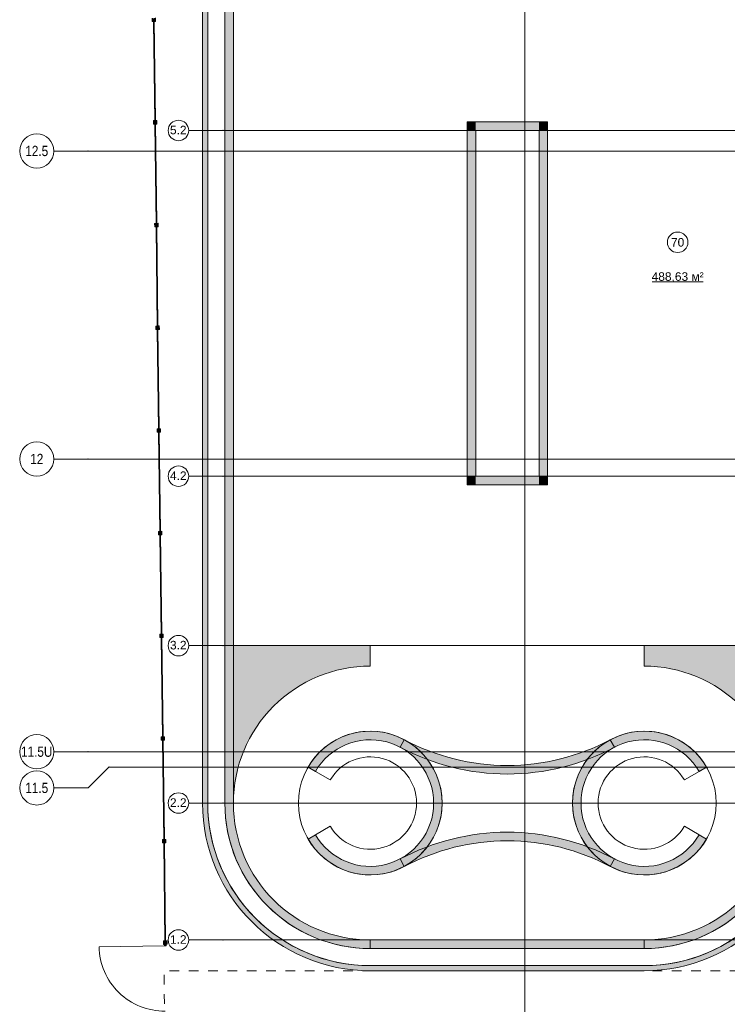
# Model space of a CAD drawing. Header units: millimetres. Extents: x -14761 to 157739, y -22400 to 107990.
# Tile 30 of 256: x -14761 to 5913, y 29070 to 57837. Entities that reach past the tile are written whole.
import ezdxf

# ---------------------------------------------------------------- set-up
doc = ezdxf.new("R2010")
doc.units = ezdxf.units.MM
doc.header["$MEASUREMENT"] = 0
doc.linetypes.add('Wipeout_Contour', pattern=[1000, 0, -1000])
doc.linetypes.add('Штриховая', pattern=[564.444447, 282.222223, -282.222223])
for name, color, linetype in [('Конструктив - стены бассейнов жб нов', 7, 'Continuous'), ('Местность - Забор', 7, 'Continuous'), ('Элемент модели - Зоны уличных помещений', 7, 'Continuous'), ('Элемент Модели - Оси', 7, 'Continuous'), ('Элемент модели - Оси Улица Бани', 7, 'Continuous')]:
    doc.layers.add(name, color=color, linetype=linetype)
doc.styles.add('СГЕНЕРИР_СТИЛЬ_1', font='txt')
doc.styles.add('СГЕНЕРИР_СТИЛЬ_3', font='txt')

msp = doc.modelspace()

# ---------------------------------------------------------------- hatches: boundary and pattern name
at = {"layer": 'Конструктив - стены бассейнов жб нов', "linetype": 'Continuous', "lineweight": 0, "true_color": 0x7f7f7f}
for points in [[(-9417, 60430), (-9417, 34950), (-9397, 34950), (-9397, 60430)], [(-9397, 60300), (-9397, 34950), (-9267, 34950), (-9267, 60300)], [(-9417, 34950, 0.414214), (-4517, 30050), (-4517, 30070, -0.414214), (-9397, 34950)], [(-9397, 34950, 0.414214), (-4517, 30070), (-4517, 30200, -0.414214), (-9267, 34950)], [(3483, 30050, 0.414214), (8383, 34950), (8363, 34950, -0.414214), (3483, 30070)], [(3483, 30070, 0.414214), (8363, 34950), (8233, 34950, -0.414214), (3483, 30200)], [(-4517, 30070), (3483, 30070), (3483, 30200), (-4517, 30200)], [(-4517, 30050), (3483, 30050), (3483, 30070), (-4517, 30070)]]:
    msp.add_hatch(color=8, dxfattribs=at).paths.add_polyline_path(points)
at = {"layer": 'Конструктив - стены бассейнов жб нов', "linetype": 'Continuous', "lineweight": 0, "true_color": 0x606060}
for points in [[(-8767, 59550), (-8767, 34950), (-8517, 34950), (-8517, 59550)], [(-1437, 54600), (-1687, 54850), (-1687, 54600)], [(-1437, 54850), (-1687, 54850), (-1437, 54600)], [(-1437, 54600), (413, 54600), (413, 54850), (-1437, 54850)], [(413, 54600), (663, 54600), (663, 54850)], [(413, 54600), (663, 54850), (413, 54850)], [(-1437, 44500), (-1437, 54600), (-1687, 54600), (-1687, 44500)], [(413, 54600), (413, 44500), (663, 44500), (663, 54600)], [(-1437, 44500), (-1687, 44250), (-1437, 44250)], [(-1687, 44500), (-1687, 44250), (-1437, 44500)], [(413, 44500), (-1437, 44500), (-1437, 44250), (413, 44250)], [(413, 44250), (663, 44250), (413, 44500)], [(413, 44500), (663, 44250), (663, 44500)], [(-6336, 33900, 3.732051), (-6336, 36000), (-6119, 35875, -3.732051), (-6119, 34025)], [(5308, 36000, 3.732051), (5308, 33900), (5091, 34025, -3.732051), (5091, 35875)], [(-3641, 36579, 0.122989), (-514, 35798), (-514, 36048, -0.122989), (-3523, 36799)], [(-514, 35798, 0.122989), (2613, 36579), (2495, 36799, -0.122989), (-514, 36048)], [(-8767, 34950, 0.414214), (-4517, 30700), (-4517, 30950, -0.414214), (-8517, 34950)], [(3483, 30700, 0.414214), (7733, 34950), (7483, 34950, -0.414214), (3483, 30950)], [(-514, 34098, 0.122989), (-3641, 33317), (-3523, 33097, -0.122989), (-514, 33848)], [(2613, 33317, 0.122989), (-514, 34098), (-514, 33848, -0.122989), (2495, 33097)], [(-4517, 30700), (3483, 30700), (3483, 30950), (-4517, 30950)]]:
    msp.add_hatch(color=251, dxfattribs=at).paths.add_polyline_path(points)
at = {"layer": 'Конструктив - стены бассейнов жб нов', "linetype": 'Continuous', "lineweight": 0, "true_color": 0xc3c3c3}
for points in [[(-8517, 34950, -0.414214), (-4517, 38950), (-4517, 39550), (-8517, 39550)], [(7483, 34950), (7483, 39550), (3483, 39550), (3483, 38950, -0.414214)]]:
    msp.add_hatch(color=9, dxfattribs=at).paths.add_polyline_path(points)

# ---------------------------------------------------------------- linework, layer by layer
at = {"layer": 'Конструктив - стены бассейнов жб нов', "color": 7, "linetype": 'Continuous', "lineweight": 15, "flags": 128}
for points in [[(-9417, 60450), (-9417, 34950)], [(-9267, 34950), (-9267, 60300)], [(-8767, 59800), (-8767, 34950)], [(-8517, 34950), (-8517, 59550)], [(-1687, 54850), (-1687, 54600)], [(663, 54850), (-1687, 54850)], [(663, 54850), (663, 54600)], [(-1687, 54600), (-1687, 44250)], [(-1437, 54600), (413, 54600)], [(-1437, 44500), (-1437, 54600)], [(413, 54600), (413, 44500)], [(663, 44250), (663, 54600)], [(413, 44500), (-1437, 44500)], [(-1687, 44250), (-1437, 44250)], [(-1437, 44250), (413, 44250)], [(663, 44250), (413, 44250)], [(-3523, 36799), (-3641, 36579)], [(2613, 36579), (2495, 36799)], [(-6336, 36000), (-6119, 35875)], [(5091, 35875), (5308, 36000)], [(-8767, 34950), (-8517, 34950)], [(-8517, 34950), (-8767, 34950)], [(-6119, 34025), (-6336, 33900)], [(5308, 33900), (5091, 34025)], [(-3641, 33317), (-3523, 33097)], [(2495, 33097), (2613, 33317)], [(3483, 30950), (-4517, 30950)], [(-4517, 30950), (-4517, 30700)], [(-4517, 30700), (-4517, 30950)], [(3483, 30700), (3483, 30950)], [(3483, 30950), (3483, 30700)], [(-4517, 30700), (3483, 30700)], [(3483, 30200), (-4517, 30200)], [(-4517, 30050), (3483, 30050)]]:
    msp.add_lwpolyline(points, dxfattribs=at)
for points in [[(-9267, 34950, 0.414214), (-4517, 30200), (-514, 30200), (3483, 30200, 0.414214), (8233, 34950), (8233, 60300), (-9267, 60300)], [(7733, 34950), (7733, 59800), (-8767, 59800), (-8767, 34950, 0.414214), (-4517, 30700), (-514, 30700), (3483, 30700, 0.414214)], [(-8517, 34950, -0.414214), (-4517, 38950), (-4517, 39550), (-8517, 39550)], [(-8517, 34950, -0.414214), (-4517, 38950), (-4517, 39550), (-8517, 39550)], [(7483, 34950, 0.414214), (3483, 38950), (3483, 39550), (7483, 39550)], [(-2417, 34950, 1), (-6617, 34950, 1)], [(1389, 34950, -1), (5589, 34950, -1)], [(-5686, 34275), (-6119, 34025, 3.732051), (-6119, 35875), (-5686, 35625, -3.711801), (-5682, 34268)], [(4658, 34275), (5091, 34025, -3.732051), (5091, 35875), (4658, 35625, 3.711801), (4654, 34268)]]:
    msp.add_lwpolyline(points, format="xyb", close=True, dxfattribs=at)
at = {"layer": 'Конструктив - стены бассейнов жб нов', "color": 7, "linetype": 'Continuous', "lineweight": 15}
for centre, radius, start, end in [((-4517, 34950), 2100, 210, 150), ((3489, 34950), 2100, 30, 330), ((-4517, 34950), 1850, 210, 150), ((-514, 42448), 6650, 241.9538, 270), ((-514, 42448), 6400, 241.9538, 270), ((-514, 42448), 6400, 270, 298.0462), ((-514, 42448), 6650, 270, 298.0462), ((3489, 34950), 1850, 30, 330), ((-4517, 34950), 4900, 180, 270), ((-4517, 34950), 4750, 180, 270), ((-4517, 34950), 4250, 180, 270), ((-4517, 34950), 4000, 180, 270), ((3483, 34950), 4250, 270, 0), ((3483, 34950), 4000, 270, 0), ((3483, 34950), 4900, 270, 0), ((3483, 34950), 4750, 270, 0), ((-514, 27448), 6650, 90, 118.0462), ((-514, 27448), 6650, 61.9538, 90), ((-514, 27448), 6400, 90, 118.0462), ((-514, 27448), 6400, 61.9538, 90)]:
    msp.add_arc(centre, radius, start, end, dxfattribs=at)
at = {"layer": 'Элемент модели - Зоны уличных помещений', "color": 7, "linetype": 'Continuous', "lineweight": 15}
msp.add_line((3717, 50180), (5208, 50180), dxfattribs=at)
at = {"layer": 'Элемент модели - Зоны уличных помещений', "color": 7, "linetype": 'Continuous', "lineweight": 15, "flags": 128}
msp.add_lwpolyline([(4762, 51334, 1), (4162, 51334, 1)], format="xyb", close=True, dxfattribs=at)
at = {"layer": 'Элемент модели - Зоны уличных помещений', "color": 7, "linetype": 'Штриховая', "lineweight": 15, "flags": 128}
msp.add_lwpolyline([(-10489, 25550), (-9847, 25550), (265, 25527), (28145, 25550), (28145, 23150), (32945, 23150), (32945, 16750), (35945, 16750), (35945, 28825), (29945, 28825), (29945, 30050), (-10545, 30050)], close=True, dxfattribs=at)
at = {"layer": 'Элемент Модели - Оси', "color": 7, "linetype": 'Continuous', "lineweight": 15}
for p, q in [((0, 92200), (0, -1975)), ((-12761, 54000), (-13761, 54000)), ((-12761, 54000), (155650, 54000)), ((-12761, 45000), (-13761, 45000)), ((-12761, 45000), (155650, 45000)), ((-12761, 36450), (-13761, 36450)), ((-12761, 36450), (155650, 36450)), ((-12153, 36000), (-12761, 35393)), ((-12153, 36000), (155043, 36000)), ((-12761, 35393), (-13761, 35393))]:
    msp.add_line(p, q, dxfattribs=at)
for centre in [(-14261, 54000), (-14261, 45000), (-14261, 36450), (-14261, 35393)]:
    msp.add_circle(centre, 500, dxfattribs=at)
for p in [(-12761, 54000), (-12761, 54000), (-12761, 45000), (-12761, 45000), (-12761, 36450), (-12761, 36450), (-12153, 36000)]:
    msp.add_point(p, dxfattribs=at)
at = {"layer": 'Элемент модели - Оси Улица Бани', "color": 7, "linetype": 'Continuous', "lineweight": 15}
for p, q in [((-8823, 54600), (-9823, 54600)), ((-8823, 54600), (8583, 54600)), ((-8823, 44500), (-9823, 44500)), ((-8823, 44500), (8583, 44500)), ((-8823, 39550), (-9823, 39550)), ((-8823, 39550), (8583, 39550)), ((-8823, 34950), (-9823, 34950)), ((-8823, 34950), (8583, 34950)), ((-8823, 30950), (-9823, 30950)), ((-8823, 30950), (8583, 30950))]:
    msp.add_line(p, q, dxfattribs=at)
for centre in [(-10123, 54600), (-10123, 44500), (-10123, 39550)]:
    msp.add_circle(centre, 300, dxfattribs=at)
for p in [(-8823, 54600), (-8823, 54600), (-8823, 44500), (-8823, 44500), (-8823, 39550), (-8823, 39550), (-8823, 34950), (-8823, 34950), (-8823, 30950), (-8823, 30950)]:
    msp.add_point(p, dxfattribs=at)

# ---------------------------------------------------------------- texts
at = {"layer": 'Элемент модели - Зоны уличных помещений', "color": 7, "lineweight": 15, "char_height": 250, "attachment_point": 5, "style": 'СГЕНЕРИР_СТИЛЬ_1'}
for s, insert in [('\\A1;{\\pqc;\\fArial|b0|i0|c204|p38;70}', (4462, 51331)), ('\\A1;{\\pqc;\\fArial|b0|i0|c204|p38;488,63 м²}', (4462, 50309))]:
    msp.add_mtext(s, dxfattribs=dict(at, insert=insert))
at = {"layer": 'Элемент Модели - Оси', "color": 30, "lineweight": 5, "true_color": 0xff823e, "char_height": 300, "attachment_point": 4, "style": 'СГЕНЕРИР_СТИЛЬ_3'}
for s, insert in [('\\A1;{\\pql;\\pt0;\\fArial Narrow|b0|i0|c204|p34;12.5}', (-14597, 54000)), ('\\A1;{\\pql;\\pt0;\\fArial Narrow|b0|i0|c204|p34;12}', (-14453, 45002)), ('\\A1;{\\pql;\\pt0;\\fArial Narrow|b0|i0|c204|p34;11.5U}', (-14722, 36450)), ('\\A1;{\\pql;\\pt0;\\fArial Narrow|b0|i0|c204|p34;11.5}', (-14597, 35392))]:
    msp.add_mtext(s, dxfattribs=dict(at, insert=insert))
at = {"layer": 'Элемент модели - Оси Улица Бани', "color": 30, "lineweight": 5, "true_color": 0xff823e, "char_height": 250, "attachment_point": 6, "style": 'СГЕНЕРИР_СТИЛЬ_1'}
for s, insert in [('\\A1;{\\pqr;\\pt0;\\fArial|b0|i0|c204|p38;5.2}', (-9885, 54612)), ('\\A1;{\\pqr;\\pt0;\\fArial|b0|i0|c204|p38;4.2}', (-9885, 44514)), ('\\A1;{\\pqr;\\pt0;\\fArial|b0|i0|c204|p38;3.2}', (-9885, 39562)), ('\\A1;{\\pqr;\\pt0;\\fArial|b0|i0|c204|p38;2.2}', (-9885, 34964)), ('\\A1;{\\pqr;\\pt0;\\fArial|b0|i0|c204|p38;1.2}', (-9885, 30964))]:
    msp.add_mtext(s, dxfattribs=dict(at, insert=insert))

# ---------------------------------------------------------------- wipeouts: each hides what was drawn before it
at = {"color": 254, "linetype": 'Wipeout_Contour', "lineweight": 0, "ltscale": 688415.932395}
msp.add_wipeout([(-10852, 57787), (-10816, 54887), (-10811, 54887), (-10810, 54857), (-10800, 54857), (-10801, 54887), (-10796, 54887), (-10832, 57787), (-10837, 57787), (-10837, 57817), (-10847, 57817), (-10847, 57787)], dxfattribs=at).dxf.layer = 'Местность - Забор'

# ---------------------------------------------------------------- next in the draw order: hatches: boundary and pattern name
at = {"layer": 'Местность - Забор', "linetype": 'Continuous', "lineweight": 0, "true_color": 0x000000}
msp.add_hatch(color=18, dxfattribs=at).paths.add_polyline_path([(-10847, 57817), (-10837, 57817), (-10837, 57787), (-10792, 57788), (-10793, 57888), (-10838, 57887), (-10838, 57857), (-10848, 57857), (-10848, 57887), (-10893, 57886), (-10892, 57786), (-10847, 57787)])

# ---------------------------------------------------------------- next in the draw order: linework, layer by layer
at = {"layer": 'Местность - Забор', "color": 7, "linetype": 'Continuous', "lineweight": 15}
for p, q in [((-10893, 57886), (-10892, 57786)), ((-10793, 57888), (-10792, 57788)), ((-10847, 57787), (-10892, 57786)), ((-10847, 57817), (-10847, 57787)), ((-10837, 57817), (-10847, 57817)), ((-10837, 57817), (-10837, 57787)), ((-10792, 57788), (-10837, 57787))]:
    msp.add_line(p, q, dxfattribs=at)

# ---------------------------------------------------------------- next in the draw order: wipeouts: each hides what was drawn before it
at = {"color": 254, "linetype": 'Wipeout_Contour', "lineweight": 0, "ltscale": 653012.394162}
msp.add_wipeout([(-10815, 54787), (-10778, 51887), (-10773, 51887), (-10773, 51857), (-10763, 51857), (-10763, 51887), (-10758, 51888), (-10795, 54787), (-10800, 54787), (-10800, 54817), (-10810, 54817), (-10810, 54787)], dxfattribs=at).dxf.layer = 'Местность - Забор'

# ---------------------------------------------------------------- next in the draw order: hatches: boundary and pattern name
at = {"layer": 'Местность - Забор', "linetype": 'Continuous', "lineweight": 0, "true_color": 0x000000}
for points in [[(-10832, 57817), (-10852, 57817), (-10815, 54857), (-10795, 54857)], [(-10810, 54817), (-10800, 54817), (-10800, 54787), (-10755, 54788), (-10756, 54888), (-10801, 54887), (-10800, 54857), (-10810, 54857), (-10811, 54887), (-10856, 54887), (-10855, 54787), (-10810, 54787)]]:
    msp.add_hatch(color=18, dxfattribs=at).paths.add_polyline_path(points)

# ---------------------------------------------------------------- next in the draw order: linework, layer by layer
at = {"layer": 'Местность - Забор', "color": 7, "linetype": 'Continuous', "lineweight": 15}
for p, q in [((-10856, 54887), (-10855, 54787)), ((-10811, 54887), (-10856, 54887)), ((-10810, 54787), (-10855, 54787)), ((-10811, 54887), (-10810, 54857)), ((-10800, 54857), (-10810, 54857)), ((-10810, 54817), (-10810, 54787)), ((-10800, 54817), (-10810, 54817)), ((-10756, 54888), (-10801, 54887)), ((-10801, 54887), (-10800, 54857)), ((-10800, 54817), (-10800, 54787)), ((-10755, 54788), (-10800, 54787)), ((-10756, 54888), (-10755, 54788))]:
    msp.add_line(p, q, dxfattribs=at)
at = {"layer": 'Местность - Забор', "color": 7, "linetype": 'Continuous', "lineweight": 15, "flags": 128}
msp.add_lwpolyline([(-10832, 57817), (-10852, 57817), (-10815, 54857), (-10795, 54857)], close=True, dxfattribs=at)
for points in [[(-10852, 57787), (-10816, 54887)], [(-10832, 57787), (-10796, 54887)]]:
    msp.add_lwpolyline(points, dxfattribs=at)

# ---------------------------------------------------------------- next in the draw order: wipeouts: each hides what was drawn before it
at = {"color": 254, "linetype": 'Wipeout_Contour', "lineweight": 0, "ltscale": 617677.961359}
msp.add_wipeout([(-10777, 51787), (-10741, 48887), (-10736, 48888), (-10735, 48858), (-10725, 48858), (-10726, 48888), (-10721, 48888), (-10757, 51788), (-10762, 51787), (-10762, 51817), (-10772, 51817), (-10772, 51787)], dxfattribs=at).dxf.layer = 'Местность - Забор'

# ---------------------------------------------------------------- next in the draw order: hatches: boundary and pattern name
at = {"layer": 'Местность - Забор', "linetype": 'Continuous', "lineweight": 0, "true_color": 0x000000}
for points in [[(-10795, 54817), (-10815, 54817), (-10778, 51857), (-10758, 51858)], [(-10772, 51817), (-10762, 51817), (-10762, 51787), (-10717, 51788), (-10718, 51888), (-10763, 51887), (-10763, 51857), (-10773, 51857), (-10773, 51887), (-10818, 51887), (-10817, 51787), (-10772, 51787)]]:
    msp.add_hatch(color=18, dxfattribs=at).paths.add_polyline_path(points)

# ---------------------------------------------------------------- next in the draw order: linework, layer by layer
at = {"layer": 'Местность - Забор', "color": 7, "linetype": 'Continuous', "lineweight": 15}
for p, q in [((-10818, 51887), (-10817, 51787)), ((-10773, 51887), (-10818, 51887)), ((-10772, 51787), (-10817, 51787)), ((-10773, 51887), (-10773, 51857)), ((-10763, 51857), (-10773, 51857)), ((-10772, 51817), (-10772, 51787)), ((-10762, 51817), (-10772, 51817)), ((-10718, 51888), (-10763, 51887)), ((-10763, 51887), (-10763, 51857)), ((-10762, 51817), (-10762, 51787)), ((-10717, 51788), (-10762, 51787)), ((-10718, 51888), (-10717, 51788))]:
    msp.add_line(p, q, dxfattribs=at)
at = {"layer": 'Местность - Забор', "color": 7, "linetype": 'Continuous', "lineweight": 15, "flags": 128}
msp.add_lwpolyline([(-10795, 54817), (-10815, 54817), (-10778, 51857), (-10758, 51858)], close=True, dxfattribs=at)
for points in [[(-10815, 54787), (-10778, 51887)], [(-10795, 54787), (-10758, 51888)]]:
    msp.add_lwpolyline(points, dxfattribs=at)

# ---------------------------------------------------------------- next in the draw order: wipeouts: each hides what was drawn before it
at = {"color": 254, "linetype": 'Wipeout_Contour', "lineweight": 0, "ltscale": 582425.250162}
msp.add_wipeout([(-10740, 48788), (-10703, 45888), (-10698, 45888), (-10698, 45858), (-10688, 45858), (-10688, 45888), (-10683, 45888), (-10720, 48788), (-10725, 48788), (-10725, 48818), (-10735, 48818), (-10735, 48788)], dxfattribs=at).dxf.layer = 'Местность - Забор'

# ---------------------------------------------------------------- next in the draw order: hatches: boundary and pattern name
at = {"layer": 'Местность - Забор', "linetype": 'Continuous', "lineweight": 0, "true_color": 0x000000}
for points in [[(-10757, 51818), (-10777, 51817), (-10740, 48857), (-10720, 48858)], [(-10735, 48818), (-10725, 48818), (-10725, 48788), (-10680, 48788), (-10681, 48888), (-10726, 48888), (-10725, 48858), (-10735, 48858), (-10736, 48888), (-10781, 48887), (-10780, 48787), (-10735, 48788)]]:
    msp.add_hatch(color=18, dxfattribs=at).paths.add_polyline_path(points)

# ---------------------------------------------------------------- next in the draw order: linework, layer by layer
at = {"layer": 'Местность - Забор', "color": 7, "linetype": 'Continuous', "lineweight": 15}
for p, q in [((-10736, 48888), (-10781, 48887)), ((-10781, 48887), (-10780, 48787)), ((-10735, 48788), (-10780, 48787)), ((-10736, 48888), (-10735, 48858)), ((-10725, 48858), (-10735, 48858)), ((-10735, 48818), (-10735, 48788)), ((-10725, 48818), (-10735, 48818)), ((-10726, 48888), (-10725, 48858)), ((-10681, 48888), (-10726, 48888)), ((-10725, 48818), (-10725, 48788)), ((-10680, 48788), (-10725, 48788)), ((-10681, 48888), (-10680, 48788))]:
    msp.add_line(p, q, dxfattribs=at)
at = {"layer": 'Местность - Забор', "color": 7, "linetype": 'Continuous', "lineweight": 15, "flags": 128}
msp.add_lwpolyline([(-10757, 51818), (-10777, 51817), (-10740, 48857), (-10720, 48858)], close=True, dxfattribs=at)
for points in [[(-10777, 51787), (-10741, 48887)], [(-10757, 51788), (-10721, 48888)]]:
    msp.add_lwpolyline(points, dxfattribs=at)

# ---------------------------------------------------------------- next in the draw order: wipeouts: each hides what was drawn before it
at = {"color": 254, "linetype": 'Wipeout_Contour', "lineweight": 0, "ltscale": 547270.108289}
msp.add_wipeout([(-10702, 45788), (-10666, 42888), (-10661, 42888), (-10660, 42858), (-10650, 42858), (-10651, 42888), (-10646, 42888), (-10682, 45788), (-10687, 45788), (-10687, 45818), (-10697, 45818), (-10697, 45788)], dxfattribs=at).dxf.layer = 'Местность - Забор'

# ---------------------------------------------------------------- next in the draw order: hatches: boundary and pattern name
at = {"layer": 'Местность - Забор', "linetype": 'Continuous', "lineweight": 0, "true_color": 0x000000}
for points in [[(-10720, 48818), (-10740, 48818), (-10703, 45858), (-10683, 45858)], [(-10697, 45818), (-10687, 45818), (-10687, 45788), (-10642, 45788), (-10643, 45888), (-10688, 45888), (-10688, 45858), (-10698, 45858), (-10698, 45888), (-10743, 45887), (-10742, 45787), (-10697, 45788)]]:
    msp.add_hatch(color=18, dxfattribs=at).paths.add_polyline_path(points)

# ---------------------------------------------------------------- next in the draw order: linework, layer by layer
at = {"layer": 'Местность - Забор', "color": 7, "linetype": 'Continuous', "lineweight": 15}
for p, q in [((-10698, 45888), (-10743, 45887)), ((-10743, 45887), (-10742, 45787)), ((-10697, 45788), (-10742, 45787)), ((-10698, 45888), (-10698, 45858)), ((-10688, 45858), (-10698, 45858)), ((-10697, 45818), (-10697, 45788)), ((-10687, 45818), (-10697, 45818)), ((-10688, 45888), (-10688, 45858)), ((-10643, 45888), (-10688, 45888)), ((-10687, 45818), (-10687, 45788)), ((-10642, 45788), (-10687, 45788)), ((-10643, 45888), (-10642, 45788))]:
    msp.add_line(p, q, dxfattribs=at)
at = {"layer": 'Местность - Забор', "color": 7, "linetype": 'Continuous', "lineweight": 15, "flags": 128}
msp.add_lwpolyline([(-10720, 48818), (-10740, 48818), (-10703, 45858), (-10683, 45858)], close=True, dxfattribs=at)
for points in [[(-10740, 48788), (-10703, 45888)], [(-10720, 48788), (-10683, 45888)]]:
    msp.add_lwpolyline(points, dxfattribs=at)

# ---------------------------------------------------------------- next in the draw order: wipeouts: each hides what was drawn before it
at = {"color": 254, "linetype": 'Wipeout_Contour', "lineweight": 0, "ltscale": 512232.701799}
msp.add_wipeout([(-10659, 42788), (-10664, 42788), (-10628, 39888), (-10623, 39888), (-10623, 39858), (-10613, 39858), (-10613, 39888), (-10608, 39888), (-10644, 42788), (-10649, 42788), (-10650, 42818), (-10660, 42818)], dxfattribs=at).dxf.layer = 'Местность - Забор'

# ---------------------------------------------------------------- next in the draw order: hatches: boundary and pattern name
at = {"layer": 'Местность - Забор', "linetype": 'Continuous', "lineweight": 0, "true_color": 0x000000}
for points in [[(-10682, 45818), (-10702, 45818), (-10665, 42858), (-10645, 42858)], [(-10660, 42818), (-10650, 42818), (-10649, 42788), (-10604, 42789), (-10606, 42889), (-10651, 42888), (-10650, 42858), (-10660, 42858), (-10661, 42888), (-10706, 42887), (-10704, 42787), (-10659, 42788)]]:
    msp.add_hatch(color=18, dxfattribs=at).paths.add_polyline_path(points)

# ---------------------------------------------------------------- next in the draw order: linework, layer by layer
at = {"layer": 'Местность - Забор', "color": 7, "linetype": 'Continuous', "lineweight": 15}
for p, q in [((-10661, 42888), (-10706, 42887)), ((-10706, 42887), (-10704, 42787)), ((-10661, 42888), (-10660, 42858)), ((-10606, 42889), (-10651, 42888)), ((-10651, 42888), (-10650, 42858)), ((-10606, 42889), (-10604, 42789)), ((-10659, 42788), (-10704, 42787)), ((-10650, 42858), (-10660, 42858)), ((-10660, 42818), (-10659, 42788)), ((-10650, 42818), (-10660, 42818)), ((-10650, 42818), (-10649, 42788)), ((-10604, 42789), (-10649, 42788))]:
    msp.add_line(p, q, dxfattribs=at)
at = {"layer": 'Местность - Забор', "color": 7, "linetype": 'Continuous', "lineweight": 15, "flags": 128}
msp.add_lwpolyline([(-10682, 45818), (-10702, 45818), (-10665, 42858), (-10645, 42858)], close=True, dxfattribs=at)
for points in [[(-10702, 45788), (-10666, 42888)], [(-10682, 45788), (-10646, 42888)]]:
    msp.add_lwpolyline(points, dxfattribs=at)

# ---------------------------------------------------------------- next in the draw order: wipeouts: each hides what was drawn before it
at = {"color": 254, "linetype": 'Wipeout_Contour', "lineweight": 0, "ltscale": 477339.071104}
msp.add_wipeout([(-10627, 39788), (-10591, 36888), (-10586, 36888), (-10585, 36859), (-10575, 36859), (-10576, 36889), (-10571, 36889), (-10607, 39788), (-10612, 39788), (-10612, 39818), (-10622, 39818), (-10622, 39788)], dxfattribs=at).dxf.layer = 'Местность - Забор'

# ---------------------------------------------------------------- next in the draw order: hatches: boundary and pattern name
at = {"layer": 'Местность - Забор', "linetype": 'Continuous', "lineweight": 0, "true_color": 0x000000}
for points in [[(-10645, 42818), (-10665, 42818), (-10628, 39858), (-10608, 39858)], [(-10622, 39818), (-10612, 39818), (-10612, 39788), (-10567, 39789), (-10568, 39889), (-10613, 39888), (-10613, 39858), (-10623, 39858), (-10623, 39888), (-10668, 39888), (-10667, 39788), (-10622, 39788)]]:
    msp.add_hatch(color=18, dxfattribs=at).paths.add_polyline_path(points)

# ---------------------------------------------------------------- next in the draw order: linework, layer by layer
at = {"layer": 'Местность - Забор', "color": 7, "linetype": 'Continuous', "lineweight": 15}
for p, q in [((-10668, 39888), (-10667, 39788)), ((-10623, 39888), (-10668, 39888)), ((-10622, 39788), (-10667, 39788)), ((-10623, 39888), (-10623, 39858)), ((-10613, 39858), (-10623, 39858)), ((-10622, 39818), (-10622, 39788)), ((-10612, 39818), (-10622, 39818)), ((-10568, 39889), (-10613, 39888)), ((-10613, 39888), (-10613, 39858)), ((-10612, 39818), (-10612, 39788)), ((-10567, 39789), (-10612, 39788)), ((-10568, 39889), (-10567, 39789))]:
    msp.add_line(p, q, dxfattribs=at)
at = {"layer": 'Местность - Забор', "color": 7, "linetype": 'Continuous', "lineweight": 15, "flags": 128}
msp.add_lwpolyline([(-10645, 42818), (-10665, 42818), (-10628, 39858), (-10608, 39858)], close=True, dxfattribs=at)
for points in [[(-10664, 42788), (-10628, 39888)], [(-10644, 42788), (-10608, 39888)]]:
    msp.add_lwpolyline(points, dxfattribs=at)

# ---------------------------------------------------------------- next in the draw order: wipeouts: each hides what was drawn before it
at = {"color": 254, "linetype": 'Wipeout_Contour', "lineweight": 0, "ltscale": 442623.388295}
msp.add_wipeout([(-10589, 36788), (-10553, 33889), (-10548, 33889), (-10548, 33859), (-10538, 33859), (-10538, 33889), (-10533, 33889), (-10569, 36789), (-10574, 36789), (-10575, 36819), (-10585, 36819), (-10584, 36789)], dxfattribs=at).dxf.layer = 'Местность - Забор'

# ---------------------------------------------------------------- next in the draw order: hatches: boundary and pattern name
at = {"layer": 'Местность - Забор', "linetype": 'Continuous', "lineweight": 0, "true_color": 0x000000}
for points in [[(-10607, 39818), (-10627, 39818), (-10590, 36858), (-10570, 36859)], [(-10585, 36819), (-10575, 36819), (-10574, 36789), (-10529, 36789), (-10531, 36889), (-10576, 36889), (-10575, 36859), (-10585, 36859), (-10586, 36888), (-10631, 36888), (-10629, 36788), (-10584, 36789)]]:
    msp.add_hatch(color=18, dxfattribs=at).paths.add_polyline_path(points)

# ---------------------------------------------------------------- next in the draw order: linework, layer by layer
at = {"layer": 'Местность - Забор', "color": 7, "linetype": 'Continuous', "lineweight": 15}
for p, q in [((-10631, 36888), (-10629, 36788)), ((-10586, 36888), (-10631, 36888)), ((-10586, 36888), (-10585, 36859)), ((-10575, 36859), (-10585, 36859)), ((-10576, 36889), (-10575, 36859)), ((-10531, 36889), (-10576, 36889)), ((-10531, 36889), (-10529, 36789)), ((-10584, 36789), (-10629, 36788)), ((-10585, 36819), (-10584, 36789)), ((-10575, 36819), (-10585, 36819)), ((-10575, 36819), (-10574, 36789)), ((-10529, 36789), (-10574, 36789))]:
    msp.add_line(p, q, dxfattribs=at)
at = {"layer": 'Местность - Забор', "color": 7, "linetype": 'Continuous', "lineweight": 15, "flags": 128}
msp.add_lwpolyline([(-10607, 39818), (-10627, 39818), (-10590, 36858), (-10570, 36859)], close=True, dxfattribs=at)
for points in [[(-10627, 39788), (-10591, 36888)], [(-10607, 39788), (-10571, 36889)]]:
    msp.add_lwpolyline(points, dxfattribs=at)
at = {"layer": 'Элемент модели - Оси Улица Бани', "color": 7, "linetype": 'Continuous', "lineweight": 15}
msp.add_circle((-10123, 34950), 300, dxfattribs=at)

# ---------------------------------------------------------------- next in the draw order: wipeouts: each hides what was drawn before it
at = {"color": 254, "linetype": 'Wipeout_Contour', "lineweight": 0, "ltscale": 408324.444206}
msp.add_wipeout([(-10552, 33789), (-10516, 30923), (-10511, 30923), (-10511, 30893), (-10501, 30893), (-10501, 30923), (-10496, 30923), (-10532, 33789), (-10537, 33789), (-10537, 33819), (-10547, 33819), (-10547, 33789)], dxfattribs=at).dxf.layer = 'Местность - Забор'

# ---------------------------------------------------------------- next in the draw order: hatches: boundary and pattern name
at = {"layer": 'Местность - Забор', "linetype": 'Continuous', "lineweight": 0, "true_color": 0x000000}
for points in [[(-10570, 36819), (-10590, 36818), (-10553, 33859), (-10533, 33859)], [(-10547, 33819), (-10537, 33819), (-10537, 33789), (-10492, 33789), (-10493, 33889), (-10538, 33889), (-10538, 33859), (-10548, 33859), (-10548, 33889), (-10593, 33888), (-10592, 33788), (-10547, 33789)], [(-10532, 33819), (-10552, 33819), (-10516, 30893), (-10496, 30893)], [(-10510, 30853), (-10500, 30853), (-10500, 30823), (-10455, 30824), (-10456, 30924), (-10501, 30923), (-10501, 30893), (-10511, 30893), (-10511, 30923), (-10556, 30922), (-10555, 30822), (-10510, 30823)], [(-10535, 30823), (-10534, 30778), (-10479, 30778), (-10480, 30823)]]:
    msp.add_hatch(color=18, dxfattribs=at).paths.add_polyline_path(points)

# ---------------------------------------------------------------- next in the draw order: linework, layer by layer
at = {"layer": 'Местность - Забор', "color": 7, "linetype": 'Continuous', "lineweight": 15}
for p, q in [((-10548, 33889), (-10593, 33888)), ((-10593, 33888), (-10592, 33788)), ((-10547, 33789), (-10592, 33788)), ((-10548, 33889), (-10548, 33859)), ((-10538, 33859), (-10548, 33859)), ((-10547, 33819), (-10547, 33789)), ((-10537, 33819), (-10547, 33819)), ((-10538, 33889), (-10538, 33859)), ((-10493, 33889), (-10538, 33889)), ((-10537, 33819), (-10537, 33789)), ((-10492, 33789), (-10537, 33789)), ((-10493, 33889), (-10492, 33789)), ((-10511, 30923), (-10556, 30922)), ((-10556, 30922), (-10555, 30822)), ((-10510, 30823), (-10555, 30822)), ((-10511, 30923), (-10511, 30893)), ((-10501, 30893), (-10511, 30893)), ((-10510, 30853), (-10510, 30823)), ((-10500, 30853), (-10510, 30853)), ((-10456, 30924), (-10501, 30923)), ((-10501, 30923), (-10501, 30893)), ((-10500, 30853), (-10500, 30823)), ((-10455, 30824), (-10500, 30823)), ((-10456, 30924), (-10455, 30824)), ((-10534, 30778), (-12439, 30754))]:
    msp.add_line(p, q, dxfattribs=at)
at = {"layer": 'Местность - Забор', "color": 7, "linetype": 'Continuous', "lineweight": 15, "flags": 128}
for points in [[(-10570, 36819), (-10590, 36818), (-10553, 33859), (-10533, 33859)], [(-10532, 33819), (-10552, 33819), (-10516, 30893), (-10496, 30893)], [(-10535, 30823), (-10534, 30778), (-10479, 30778), (-10480, 30823)]]:
    msp.add_lwpolyline(points, close=True, dxfattribs=at)
for points in [[(-10589, 36788), (-10553, 33889)], [(-10569, 36789), (-10533, 33889)], [(-10552, 33789), (-10516, 30923)], [(-10532, 33789), (-10496, 30923)]]:
    msp.add_lwpolyline(points, dxfattribs=at)
at = {"layer": 'Местность - Забор', "color": 7, "linetype": 'Continuous', "lineweight": 15}
msp.add_arc((-10534, 30778), 1905, 180.7157, 270.7157, dxfattribs=at)
at = {"layer": 'Элемент модели - Оси Улица Бани', "color": 7, "linetype": 'Continuous', "lineweight": 15}
msp.add_circle((-10123, 30950), 300, dxfattribs=at)

doc.saveas('drawing.dxf')
